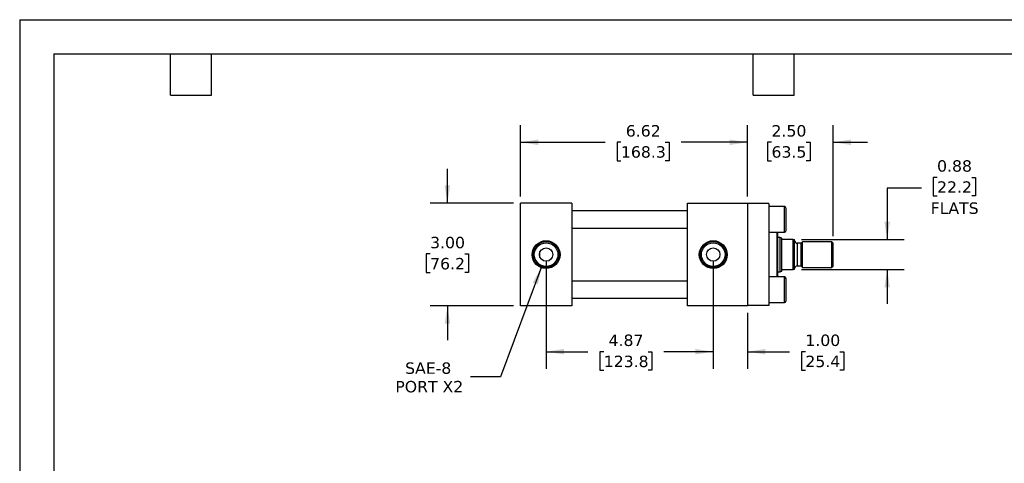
# Model space of a CAD drawing. Header units: inches. Extents: x 0 to 44, y 0 to 34.
# Tile 2 of 3: x 0 to 28.7, y 21.1 to 34. Entities that reach past the tile are written whole.
import ezdxf

# ---------------------------------------------------------------- set-up
doc = ezdxf.new("R2010")
doc.units = ezdxf.units.IN
doc.header["$LTSCALE"] = 4
doc.header["$MEASUREMENT"] = 0
doc.linetypes.add('SLD-Solid', pattern=[0])
doc.layers.add('DIMENSIONS', color=140, linetype='SLD-Solid', lineweight=25)
doc.layers.add('TEXT', color=140, linetype='SLD-Solid', lineweight=25)
doc.styles.add('SLDTEXTSTYLE0', font='VERDANA.TTF')
doc.dimstyles.new('SLDDIMSTYLE1', dxfattribs={"dimtxt": 0.339844, "dimasz": 0.52, "dimexe": 0, "dimexo": 0.0625, "dimgap": 0.084961, "dimtad": 0, "dimtih": 1, "dimtoh": 1, "dimrnd": 1e-09, "dimzin": 12, "dimdsep": 46, "dimtxsty": 'SLDTEXTSTYLE0', "dimsah": 1, "dimcen": 0.09, "dimadec": 0, "dimazin": 3, "dimtfac": 1, "dimtofl": 0, "dimtmove": 0, "dimatfit": 3, "dimfxl": 0, "dimfrac": 2, "dimtolj": 1, "dimtzin": 12, "dimarcsym": 0})
doc.dimstyles.new('SLDDIMSTYLE3', dxfattribs={"dimtxt": 0.339844, "dimasz": 0.52, "dimexe": 0, "dimexo": 0.0625, "dimgap": 0.084961, "dimtad": 0, "dimtih": 1, "dimtoh": 1, "dimrnd": 1e-09, "dimzin": 4, "dimdsep": 46, "dimtxsty": 'SLDTEXTSTYLE0', "dimsah": 1, "dimcen": 0.09, "dimadec": 0, "dimazin": 1, "dimtfac": 1, "dimtmove": 0, "dimatfit": 0, "dimfxl": 0, "dimfrac": 2, "dimtolj": 1, "dimtzin": 12, "dimarcsym": 0})
doc.dimstyles.new('SLDDIMSTYLE4', dxfattribs={"dimtxt": 0.339844, "dimasz": 0.52, "dimexe": 0, "dimexo": 0.0625, "dimgap": 0.084961, "dimtad": 0, "dimtih": 1, "dimtoh": 1, "dimrnd": 1e-09, "dimdsep": 46, "dimtxsty": 'SLDTEXTSTYLE0', "dimsah": 1, "dimcen": 0.09, "dimadec": 0, "dimazin": 2, "dimtfac": 1, "dimtmove": 0, "dimatfit": 0, "dimfxl": 0, "dimfrac": 2, "dimtolj": 1, "dimtzin": 12, "dimarcsym": 0})
doc.dimstyles.new('SLDDIMSTYLE5', dxfattribs={"dimtxt": 0.339844, "dimasz": 0.52, "dimexe": 0, "dimexo": 0.0625, "dimgap": 0.084961, "dimtad": 0, "dimtih": 1, "dimtoh": 1, "dimrnd": 1e-09, "dimzin": 12, "dimdsep": 46, "dimtxsty": 'SLDTEXTSTYLE0', "dimsah": 1, "dimcen": 0, "dimadec": 0, "dimazin": 3, "dimtfac": 1, "dimtofl": 0, "dimtmove": 0, "dimatfit": 3, "dimfxl": 0, "dimfrac": 2, "dimtolj": 1, "dimtzin": 12, "dimarcsym": 0})

# ---------------------------------------------------------------- blocks, each defined once
blk = doc.blocks.new('_D_8')
at = {"layer": 'DIMENSIONS'}
for p, q in [((14.609, 28.844), (14.609, 30.923)), ((21.234, 28.844), (21.234, 30.923)), ((14.609, 30.423), (17.082, 30.423)), ((17.542, 30.423), (17.428, 30.423)), ((17.428, 30.423), (17.428, 29.883)), ((18.835, 30.423), (18.949, 30.423)), ((18.949, 30.423), (18.949, 29.883)), ((21.234, 30.423), (19.295, 30.423)), ((17.428, 29.883), (17.542, 29.883)), ((18.949, 29.883), (18.835, 29.883))]:
    blk.add_line(p, q, dxfattribs=at)
for points in [[(14.609, 30.423), (15.129, 30.343), (15.129, 30.503)], [(21.234, 30.423), (20.714, 30.503), (20.714, 30.343)]]:
    blk.add_solid(points, dxfattribs=at)
at = {"layer": 'DIMENSIONS', "char_height": 0.3333, "attachment_point": 1, "style": 'SLDTEXTSTYLE0'}
for s, insert in [('6.62', (17.684, 30.923)), ('168.3', (17.542, 30.307))]:
    blk.add_mtext(s, dxfattribs=dict(at, insert=insert))
blk = doc.blocks.new('_D_9')
at = {"layer": 'DIMENSIONS'}
for p, q in [((21.234, 28.844), (21.234, 30.923)), ((23.734, 27.679), (23.734, 30.923)), ((21.234, 30.423), (20.234, 30.423)), ((21.935, 30.423), (21.821, 30.423)), ((21.821, 30.423), (21.821, 29.883)), ((22.945, 30.423), (23.059, 30.423)), ((23.059, 30.423), (23.059, 29.883)), ((23.734, 30.423), (24.734, 30.423)), ((21.821, 29.883), (21.935, 29.883)), ((23.059, 29.883), (22.945, 29.883))]:
    blk.add_line(p, q, dxfattribs=at)
for points in [[(21.234, 30.423), (20.714, 30.503), (20.714, 30.343)], [(23.734, 30.423), (24.254, 30.343), (24.254, 30.503)]]:
    blk.add_solid(points, dxfattribs=at)
at = {"layer": 'DIMENSIONS', "char_height": 0.3333, "attachment_point": 1, "style": 'SLDTEXTSTYLE0'}
for s, insert in [('2.50', (21.935, 30.923)), ('63.5', (21.935, 30.307))]:
    blk.add_mtext(s, dxfattribs=dict(at, insert=insert))
blk = doc.blocks.new('_D_10')
at = {"layer": 'DIMENSIONS'}
for p, q in [((26.765, 29.399), (26.651, 29.399)), ((26.651, 29.399), (26.651, 28.859)), ((27.775, 29.399), (27.889, 29.399)), ((27.889, 29.399), (27.889, 28.859)), ((26.309, 29.081), (25.309, 29.081)), ((25.309, 29.081), (25.309, 27.581)), ((26.651, 28.859), (26.765, 28.859)), ((27.889, 28.859), (27.775, 28.859)), ((22.809, 27.581), (25.809, 27.581)), ((22.809, 26.706), (25.809, 26.706)), ((25.309, 26.706), (25.309, 25.706))]:
    blk.add_line(p, q, dxfattribs=at)
for points in [[(25.309, 27.581), (25.389, 28.101), (25.229, 28.101)], [(25.309, 26.706), (25.229, 26.186), (25.389, 26.186)]]:
    blk.add_solid(points, dxfattribs=at)
at = {"layer": 'DIMENSIONS', "char_height": 0.3333, "attachment_point": 1, "style": 'SLDTEXTSTYLE0'}
for s, insert in [('0.88', (26.765, 29.898)), ('22.2', (26.765, 29.282)), ('FLATS', (26.578, 28.666))]:
    blk.add_mtext(s, dxfattribs=dict(at, insert=insert))
blk = doc.blocks.new('_D_11')
at = {"layer": 'DIMENSIONS'}
for p, q in [((20.234, 26.944), (20.234, 23.81)), ((21.234, 25.444), (21.234, 23.81)), ((20.234, 24.31), (19.234, 24.31)), ((21.234, 24.31), (22.462, 24.31)), ((22.922, 24.31), (22.808, 24.31)), ((22.808, 24.31), (22.808, 23.77)), ((23.932, 24.31), (24.046, 24.31)), ((24.046, 24.31), (24.046, 23.77)), ((22.808, 23.77), (22.922, 23.77)), ((24.046, 23.77), (23.932, 23.77))]:
    blk.add_line(p, q, dxfattribs=at)
for points in [[(20.234, 24.31), (19.714, 24.39), (19.714, 24.23)], [(21.234, 24.31), (21.754, 24.23), (21.754, 24.39)]]:
    blk.add_solid(points, dxfattribs=at)
at = {"layer": 'DIMENSIONS', "char_height": 0.3333, "attachment_point": 1, "style": 'SLDTEXTSTYLE0'}
for s, insert in [('1.00', (22.922, 24.81)), ('25.4', (22.922, 24.193))]:
    blk.add_mtext(s, dxfattribs=dict(at, insert=insert))
blk = doc.blocks.new('_D_12')
at = {"layer": 'DIMENSIONS'}
for p, q in [((15.359, 26.944), (15.359, 23.81)), ((20.234, 26.944), (20.234, 23.81)), ((15.359, 24.31), (16.579, 24.31)), ((17.04, 24.31), (16.926, 24.31)), ((16.926, 24.31), (16.926, 23.77)), ((18.332, 24.31), (18.447, 24.31)), ((18.447, 24.31), (18.447, 23.77)), ((20.234, 24.31), (18.793, 24.31)), ((16.926, 23.77), (17.04, 23.77)), ((18.447, 23.77), (18.332, 23.77))]:
    blk.add_line(p, q, dxfattribs=at)
for points in [[(15.359, 24.31), (15.879, 24.23), (15.879, 24.39)], [(20.234, 24.31), (19.714, 24.39), (19.714, 24.23)]]:
    blk.add_solid(points, dxfattribs=at)
at = {"layer": 'DIMENSIONS', "char_height": 0.3333, "attachment_point": 1, "style": 'SLDTEXTSTYLE0'}
for s, insert in [('4.87', (17.181, 24.81)), ('123.8', (17.04, 24.193))]:
    blk.add_mtext(s, dxfattribs=dict(at, insert=insert))
blk = doc.blocks.new('_D_13')
at = {"layer": 'DIMENSIONS'}
for p, q in [((12.479, 28.644), (12.479, 29.644)), ((14.409, 28.644), (11.979, 28.644)), ((11.974, 27.162), (11.86, 27.162)), ((11.86, 27.162), (11.86, 26.622)), ((12.984, 27.162), (13.098, 27.162)), ((13.098, 27.162), (13.098, 26.622)), ((11.86, 26.622), (11.974, 26.622)), ((13.098, 26.622), (12.984, 26.622)), ((14.409, 25.644), (11.979, 25.644)), ((12.479, 25.644), (12.479, 24.644))]:
    blk.add_line(p, q, dxfattribs=at)
for points in [[(12.479, 28.644), (12.559, 29.164), (12.399, 29.164)], [(12.479, 25.644), (12.399, 25.124), (12.559, 25.124)]]:
    blk.add_solid(points, dxfattribs=at)
at = {"layer": 'DIMENSIONS', "char_height": 0.3333, "attachment_point": 1, "style": 'SLDTEXTSTYLE0'}
for s, insert in [('3.00', (11.974, 27.662)), ('76.2', (11.974, 27.046))]:
    blk.add_mtext(s, dxfattribs=dict(at, insert=insert))
blk = doc.blocks.new('_D_14')
at = {"layer": 'DIMENSIONS'}
for p, q in [((15.227, 26.789), (14.029, 23.574)), ((14.029, 23.574), (13.154, 23.574))]:
    blk.add_line(p, q, dxfattribs=at)
blk.add_solid([(15.227, 26.789), (14.971, 26.33), (15.12, 26.274)], dxfattribs=at)
at = {"layer": 'DIMENSIONS', "char_height": 0.3333, "attachment_point": 1, "style": 'SLDTEXTSTYLE0'}
for s, insert in [('SAE-8', (11.245, 23.997)), ('PORT X2', (10.959, 23.457))]:
    blk.add_mtext(s, dxfattribs=dict(at, insert=insert))

msp = doc.modelspace()

# ---------------------------------------------------------------- linework, layer by layer
at = {"color": 7, "linetype": 'SLD-Solid'}
for q in [(0, 0), (44, 34)]:
    msp.add_line((0, 34), q, dxfattribs=at)
for p, q in [((16.109, 28.644), (14.609, 28.644)), ((14.609, 25.644), (14.609, 28.644)), ((16.109, 28.644), (16.109, 25.644)), ((19.484, 25.644), (19.484, 28.644)), ((19.484, 28.644), (21.234, 28.644)), ((21.234, 28.644), (21.234, 25.644)), ((21.859, 28.634), (21.234, 28.634)), ((21.859, 28.634), (21.859, 25.654)), ((22.309, 28.544), (21.859, 28.544)), ((22.309, 27.794), (22.309, 28.544)), ((19.484, 28.419), (16.109, 28.419)), ((16.109, 27.919), (19.484, 27.919)), ((21.859, 27.794), (22.309, 27.794)), ((22.096, 26.494), (22.096, 27.794)), ((22.116, 27.144), (22.116, 27.794)), ((22.19, 27.644), (22.116, 27.644)), ((22.234, 27.628), (22.19, 27.644)), ((22.19, 26.644), (22.19, 27.644)), ((22.234, 27.612), (22.234, 27.628)), ((22.234, 26.675), (22.234, 27.612)), ((22.57, 27.581), (22.265, 27.581)), ((22.57, 26.706), (22.57, 27.581)), ((22.609, 26.706), (22.609, 27.581)), ((22.797, 27.476), (22.684, 27.476)), ((22.684, 27.476), (22.684, 26.812)), ((22.84, 27.519), (22.797, 27.476)), ((22.797, 26.812), (22.797, 27.476)), ((23.695, 27.519), (22.84, 27.519)), ((22.84, 26.769), (22.84, 27.519)), ((23.734, 27.479), (23.695, 27.519)), ((23.695, 26.769), (23.695, 27.519)), ((23.734, 26.808), (23.734, 27.479)), ((15.172, 27.089), (15.172, 27.198)), ((22.116, 26.494), (22.116, 27.144)), ((22.684, 26.812), (22.797, 26.812)), ((22.797, 26.812), (22.84, 26.769)), ((22.84, 26.769), (23.695, 26.769)), ((23.695, 26.769), (23.734, 26.808)), ((22.309, 26.494), (21.859, 26.494)), ((22.116, 26.644), (22.19, 26.644)), ((22.19, 26.644), (22.234, 26.66)), ((22.234, 26.66), (22.234, 26.675)), ((22.265, 26.706), (22.57, 26.706)), ((22.309, 25.744), (22.309, 26.494)), ((19.484, 26.369), (16.109, 26.369)), ((16.109, 25.869), (19.484, 25.869)), ((16.109, 25.644), (14.609, 25.644)), ((21.234, 25.644), (19.484, 25.644)), ((21.859, 25.654), (21.234, 25.654)), ((21.859, 25.744), (22.309, 25.744))]:
    msp.add_line(p, q)
for centre, radius in [((15.359, 27.144), 0.406), ((15.359, 27.144), 0.379), ((15.359, 27.144), 0.344), ((15.359, 27.144), 0.195), ((20.234, 27.144), 0.406), ((20.234, 27.144), 0.379), ((20.234, 27.144), 0.344), ((20.234, 27.144), 0.195)]:
    msp.add_circle(centre, radius)
for centre, radius, start, end in [((22.309, 28.494), 0.05, 0, 90), ((22.309, 27.844), 0.05, 270, 0), ((22.684, 27.551), 0.075, 180, 270), ((22.684, 26.737), 0.075, 90, 180), ((22.309, 26.444), 0.05, 0, 90), ((22.309, 25.794), 0.05, 270, 0)]:
    msp.add_arc(centre, radius, start, end)
for points, knots in [([(22.359, 27.844), (22.359, 27.844), (22.359, 27.878), (22.359, 28), (22.359, 28.083), (22.359, 28.255), (22.359, 28.338), (22.359, 28.459), (22.359, 28.494), (22.359, 28.494)], [0, 0, 0, 0, 0.25, 0.25, 0.5, 0.5, 0.75, 0.75, 1, 1, 1, 1]), ([(22.265, 27.581), (22.261, 27.581), (22.257, 27.582), (22.251, 27.585), (22.248, 27.586), (22.242, 27.591), (22.24, 27.594), (22.236, 27.6), (22.236, 27.603), (22.234, 27.608), (22.234, 27.61), (22.234, 27.612)], [0, 0, 0, 0, 0.125, 0.125, 0.25, 0.25, 0.5, 0.5, 0.75, 0.75, 1, 1, 1, 1]), ([(22.234, 26.675), (22.234, 26.677), (22.234, 26.68), (22.236, 26.685), (22.236, 26.687), (22.24, 26.693), (22.242, 26.697), (22.248, 26.701), (22.25, 26.703), (22.257, 26.705), (22.261, 26.706), (22.265, 26.706)], [0, 0, 0, 0, 0.25, 0.25, 0.5, 0.5, 0.75, 0.75, 0.875, 0.875, 1, 1, 1, 1]), ([(22.359, 26.119), (22.359, 26.205), (22.359, 26.288), (22.359, 26.409), (22.359, 26.444), (22.359, 26.444)], [0, 0, 0, 0, 0.5, 0.5, 1, 1, 1, 1]), ([(22.359, 25.794), (22.359, 25.794), (22.359, 25.828), (22.359, 25.95), (22.359, 26.033), (22.359, 26.119)], [0, 0, 0, 0, 0.5, 0.5, 1, 1, 1, 1])]:
    msp.add_open_spline(points, degree=3, knots=knots)
for points in [[(22.57, 27.581), (22.587, 27.581), (22.601, 27.581), (22.609, 27.581)], [(22.609, 26.706), (22.601, 26.706), (22.587, 26.706), (22.57, 26.706)]]:
    msp.add_open_spline(points, degree=3)
at = {"layer": 'TEXT'}
for p, q in [((1, 33), (43, 33)), ((1, 33), (1, 1)), ((4.4, 31.8), (4.4, 33)), ((5.6, 31.8), (5.6, 33)), ((21.4, 31.8), (21.4, 33)), ((22.6, 31.8), (22.6, 33)), ((4.4, 31.8), (5.6, 31.8)), ((21.4, 31.8), (22.6, 31.8))]:
    msp.add_line(p, q, dxfattribs=at)

# ---------------------------------------------------------------- dimensions: what is measured, and where the dimension line sits
at = {"layer": 'DIMENSIONS'}
for base, p1, p2, dimstyle, picture, middle in [((21.2341, 30.4234), (14.6093, 28.6437), (21.2341, 28.6437), 'SLDDIMSTYLE1', '_D_8', (18.1886, 30.4234)), ((23.734, 30.423), (21.234, 28.644), (23.734, 27.479), 'SLDDIMSTYLE3', '_D_9', (22.44, 30.423)), ((20.2341, 24.3102), (15.3593, 27.1437), (20.2341, 27.1437), 'SLDDIMSTYLE1', '_D_12', (17.6862, 24.3102)), ((21.234, 24.31), (20.234, 27.144), (21.234, 25.644), 'SLDDIMSTYLE3', '_D_11', (23.427, 24.31))]:
    dim = msp.add_linear_dim(base=base, p1=p1, p2=p2, dimstyle=dimstyle, dxfattribs=at)
    dim.commit()
    dim.dimension.update_dxf_attribs({"geometry": picture, "text_midpoint": middle, "dimtype": 160})
dim = msp.add_linear_dim(base=(25.308900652, 27.581226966), p1=(22.609097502, 26.706226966), p2=(22.609097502, 27.581226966), angle=90, text='<>\\PFLATS', dimstyle='SLDDIMSTYLE4', dxfattribs=at)
dim.commit()
dim.dimension.update_dxf_attribs({"geometry": '_D_10', "text_midpoint": (25.308900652, 29.080781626), "dimtype": 160})
dim = msp.add_linear_dim(base=(12.479, 28.644), p1=(14.609, 25.644), p2=(14.609, 28.644), angle=90, dimstyle='SLDDIMSTYLE3', dxfattribs=at)
dim.commit()
dim.dimension.update_dxf_attribs({"geometry": '_D_13', "text_midpoint": (12.479, 27.162), "dimtype": 160})
dim = msp.add_diameter_dim_2p(p1=(15.492, 27.499), p2=(15.227, 26.789), text='SAE-8\\PPORT X2', dimstyle='SLDDIMSTYLE5', override={"dimpost": '<>'}, dxfattribs=at)
dim.commit()
dim.dimension.update_dxf_attribs({"geometry": '_D_14', "text_midpoint": (11.931, 23.574), "dimtype": 163})

doc.saveas('drawing.dxf')
